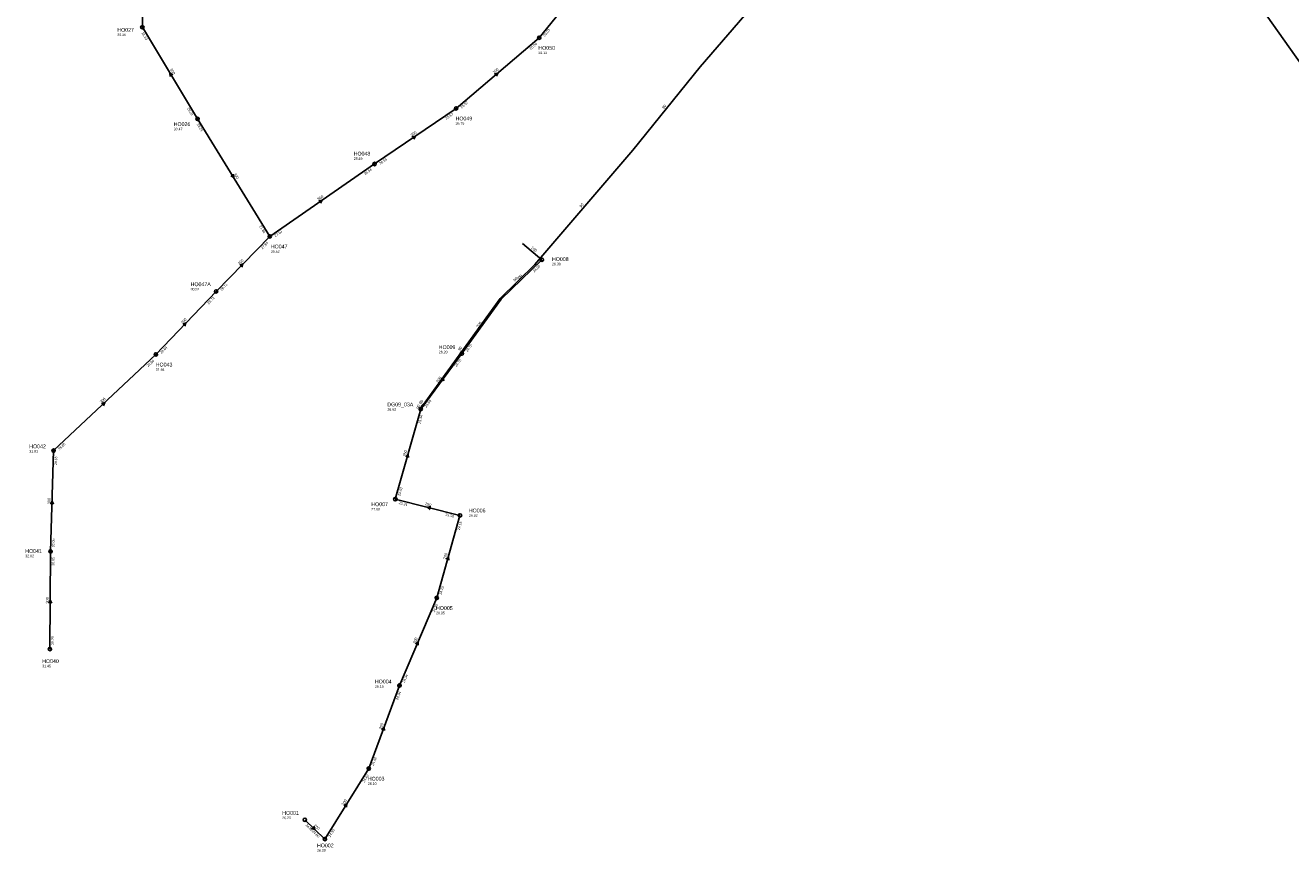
# Model space of a CAD drawing. Header units: metres. Extents: x 179992 to 198392, y 351761 to 369438.
# Tile 80 of 194: x 193046 to 193645, y 357370 to 357761. Entities that reach past the tile are written whole.
import ezdxf

# ---------------------------------------------------------------- set-up
doc = ezdxf.new("R2010")
doc.units = ezdxf.units.M

msp = doc.modelspace()

# ---------------------------------------------------------------- linework, layer by layer
at = {"layer": 'B-WE-RI-GWA-RIOOLLEIDING', "linetype": 'Continuous'}
for points in [[(193252.901, 357605.617), (193271.51, 357631.26), (193290.73, 357649.94)], [(193252, 357529), (193221.41, 357536.7)], [(193241, 357490), (193252, 357529)], [(193223.38, 357448.582), (193241, 357490)], [(193208.82, 357409.257), (193223.38, 357448.582)], [(193188.08, 357375.93), (193208.82, 357409.257)], [(193178.6, 357385.01), (193188.08, 357375.93)]]:
    msp.add_lwpolyline(points, dxfattribs=at)
at = {"layer": 'B-WE-RI-GWA-RIOOLLEIDING_BETON_300', "linetype": 'Continuous'}
for points in [[(193101.98, 357797.97), (193101.722, 357759.929)], [(193310.68, 357781.21), (193289.504, 357754.972)], [(193127.88, 357716.61), (193101.722, 357759.929)], [(193250.17, 357721.55), (193289.504, 357754.972)], [(193211.59, 357695.27), (193250.17, 357721.55)], [(193127.88, 357716.61), (193162, 357661)], [(193162, 357661), (193211.59, 357695.27)], [(193136.595, 357634.972), (193162, 357661)], [(193108.15, 357605.16), (193136.595, 357634.972)], [(193059.75, 357559.66), (193108.15, 357605.16)], [(193058.3, 357512), (193059.75, 357559.66)], [(193058.01, 357465.8), (193058.3, 357512)]]:
    msp.add_lwpolyline(points, dxfattribs=at)
at = {"layer": 'B-WE-RI-GWA-RIOOLLEIDING_GVK_300', "linetype": 'Continuous'}
msp.add_lwpolyline([(193630.715, 357769.539), (193664.418, 357722.028)], dxfattribs=at)
at = {"layer": 'B-WE-RI-GWA-RIOOLPUT_INSPECTIEPUT'}
for centre in [(193101.72, 357759.93), (193289.5, 357754.97), (193250.17, 357721.55), (193127.88, 357716.61), (193211.59, 357695.27), (193162, 357661), (193290.73, 357649.94), (193136.6, 357634.97), (193108.15, 357605.16), (193059.75, 357559.66), (193221.41, 357536.7), (193252, 357529), (193058.3, 357512), (193241, 357490), (193058.01, 357465.8), (193223.38, 357448.58), (193208.82, 357409.26), (193178.6, 357385.01), (193188.08, 357375.93)]:
    msp.add_circle(centre, 0.8, dxfattribs=at)
at = {"layer": 'B-WE-RI-GWA_STROMINGSRICHTING'}
for points in [[(193116.16, 357737.41), (193114.8, 357738.27), (193114.93, 357736.66)], [(193268.27, 357737.88), (193269.84, 357738.26), (193269.21, 357736.78)], [(193229.28, 357708.19), (193230.88, 357708.41), (193230.1, 357707)], [(193144.8, 357690.41), (193144.94, 357688.8), (193143.57, 357689.66)], [(193185.2, 357677.91), (193186.79, 357678.14), (193186.02, 357676.72)], [(193147.78, 357647.46), (193149.3, 357647.99), (193148.81, 357646.45)], [(193120.86, 357619.52), (193122.37, 357620.07), (193121.9, 357618.53)], [(193082.41, 357581.95), (193083.95, 357582.41), (193083.39, 357580.9)], [(193058.26, 357534.41), (193059.02, 357535.83), (193059.7, 357534.37)], [(193238.28, 357533.2), (193236.71, 357532.85), (193237.93, 357531.8)], [(193245.42, 357508.31), (193246.5, 357509.5), (193246.8, 357507.92)], [(193057.43, 357487.46), (193058.15, 357488.9), (193058.87, 357487.46)], [(193230.96, 357468.25), (193232.19, 357469.29), (193232.29, 357467.68)], [(193214.92, 357427.82), (193216.1, 357428.92), (193216.28, 357427.32)], [(193197.08, 357391.75), (193198.45, 357392.59), (193198.3, 357390.99)], [(193182.8, 357381.99), (193183.34, 357380.47), (193181.8, 357380.95)]]:
    msp.add_lwpolyline(points, dxfattribs=at)
at = {"layer": 'B-WE-RI-PERSLEIDING_PP_90', "linetype": 'Continuous'}
msp.add_lwpolyline([(193423.452, 357816.088), (193424.88, 357811.09), (193414.367, 357799.805), (193399.927, 357780.997), (193365.709, 357741.228), (193333.837, 357701.725), (193287.459, 357647.754), (193271.014, 357631.659), (193235.451, 357582.533), (193233.86, 357580.86), (193233.43, 357579.33)], dxfattribs=at)
at = {"layer": 'B-WE-RI-VWA-PERCEELAANSLUITLEIDING_PVC_160', "linetype": 'Continuous'}
msp.add_lwpolyline([(193281.556, 357657.675), (193290.73, 357649.94)], dxfattribs=at)
at = {"layer": 'B-WE-RI-VWA-POMPPUT'}
msp.add_circle((193233.43, 357579.33), 0.8, dxfattribs=at)
at = {"layer": 'B-WE-RI-VWA-RIOOLLEIDING', "linetype": 'Continuous'}
for points in [[(193252.901, 357605.617), (193233.43, 357579.33)], [(193221.41, 357536.7), (193233.43, 357579.33)]]:
    msp.add_lwpolyline(points, dxfattribs=at)
at = {"layer": 'B-WE-RI-VWA-RIOOLPUT_INSPECTIEPUT'}
msp.add_circle((193252.9, 357605.62), 0.8, dxfattribs=at)
at = {"layer": 'B-WE-RI-VWA_STROMINGSRICHTING'}
for points in [[(193243.44, 357594.06), (193243.17, 357592.47), (193244.6, 357593.2)], [(193226.34, 357556.82), (193227.42, 357558.02), (193227.72, 357556.43)]]:
    msp.add_lwpolyline(points, dxfattribs=at)

# ---------------------------------------------------------------- texts
at = {"layer": 'B-WE-RI-GWA_AFM'}
for s, rotation, p in [('300', -58.87, (193114.65, 357740.03)), ('300', 40.35, (193268.15, 357737.84)), ('300', 34.26, (193229.14, 357708.18)), ('300', -58.47, (193144.79, 357690.56)), ('300', 34.65, (193185.07, 357677.89)), ('300', 45.69, (193147.64, 357647.42)), ('200', 44.18, (193279.46, 357640.06)), ('300', 46.34, (193120.73, 357619.48)), ('200', 54.03, (193260.65, 357617.65)), ('300', 43.23, (193082.28, 357581.91)), ('300', 88.26, (193058.2, 357534.3)), ('250', -14.13, (193235.38, 357533.98)), ('200', 74.25, (193245.33, 357508.21)), ('300', 89.64, (193057.36, 357487.35)), ('200', 66.95, (193230.86, 357468.15)), ('200', 69.68, (193214.82, 357427.71)), ('200', 58.11, (193196.96, 357391.69)), ('200', -43.77, (193182.76, 357382.13))]:
    msp.add_text(s, height=1.3, rotation=rotation, dxfattribs=at).set_placement(p)
at = {"layer": 'B-WE-RI-GWA_BOB'}
for s, rotation, p in [('28.13', -58.87, (193101.21, 357757.29)), ('25.03', 51.09, (193292.16, 357755.4)), ('25.06', 40.35, (193285.49, 357749.2)), ('25.57', 40.35, (193252.86, 357721.47)), ('29.21', -58.87, (193122.82, 357721.5)), ('25.57', 34.26, (193245.56, 357716.23)), ('29.21', -58.47, (193127.39, 357713.96)), ('26.55', 34.26, (193214.26, 357694.91)), ('26.54', 34.65, (193207.02, 357689.92)), ('27.84', -58.47, (193156.91, 357665.85)), ('27.84', 45.69, (193158.54, 357654.88)), ('27.84', 34.65, (193164.67, 357660.66)), ('24.80', 44.18, (193287.11, 357643.91)), ('28.71', 45.69, (193139.28, 357635.15)), ('28.71', 46.34, (193133.2, 357628.81)), ('29.64', 46.34, (193110.83, 357605.36)), ('24.70', 54.03, (193255.53, 357606.18)), ('29.64', 43.23, (193104.43, 357599.19)), ('29.85', 43.23, (193062.44, 357559.72)), ('29.85', 88.26, (193061.34, 357552.81)), ('23.34', -14.13, (193222.91, 357534.47)), ('23.50', -14.13, (193244.97, 357528.91)), ('24.15', 74.25, (193251.89, 357521.97)), ('30.05', 88.26, (193060.16, 357513.94)), ('30.05', 89.64, (193060.06, 357505.19)), ('24.25', 74.25, (193243.28, 357491.44)), ('24.25', 66.95, (193239.99, 357483.04)), ('30.20', 89.64, (193059.82, 357467.79)), ('24.34', 66.95, (193225.82, 357449.72)), ('24.34', 69.68, (193222.71, 357441.58)), ('24.42', 69.68, (193211.2, 357410.51)), ('24.42', 58.11, (193206.76, 357402.53)), ('24.85', -43.77, (193178.8, 357382.33)), ('24.80', -43.77, (193181.92, 357379.33)), ('24.50', 58.11, (193190.66, 357376.68))]:
    msp.add_text(s, height=1.2, rotation=rotation, dxfattribs=at).set_placement(p)
at = {"layer": 'B-WE-RI-GWA_PUTDEKSELNIVEAU'}
for s, p in [('30.36', (193089.89, 357755.75)), ('26.12', (193289.09, 357747.25)), ('30.47', (193116.57, 357711.2)), ('26.79', (193249.92, 357713.82)), ('28.49', (193201.71, 357697.21)), ('30.52', (193162.5, 357653.29)), ('26.30', (193295.52, 357647.33)), ('30.52', (193124.56, 357635.43)), ('31.94', (193108.07, 357597.42)), ('31.91', (193048.2, 357558.75)), ('27.00', (193210.05, 357531.36)), ('26.02', (193256.2, 357528.39)), ('32.02', (193046.3, 357509.23)), ('26.05', (193240.67, 357482.27)), ('31.45', (193054.33, 357457.16)), ('26.10', (193211.76, 357447.52)), ('26.10', (193208.4, 357401.54)), ('26.20', (193167.89, 357385.34)), ('26.20', (193184.35, 357369.97))]:
    msp.add_text(s, height=1.2, dxfattribs=at).set_placement(p)
at = {"layer": 'B-WE-RI-GWA_PUTNUMMER'}
for s, p in [('HO027', (193089.89, 357757.79)), ('HO050', (193289.09, 357749.29)), ('HO026', (193116.57, 357713.24)), ('HO049', (193249.92, 357715.86)), ('HO048', (193201.71, 357699.25)), ('HO047', (193162.5, 357655.33)), ('HO008', (193295.52, 357649.37)), ('HO047A', (193124.56, 357637.47)), ('HO043', (193108.07, 357599.46)), ('HO042', (193048.2, 357560.79)), ('HO007', (193210.05, 357533.4)), ('HO006', (193256.2, 357530.43)), ('HO041', (193046.3, 357511.27)), ('HO005', (193240.67, 357484.31)), ('HO040', (193054.33, 357459.2)), ('HO004', (193211.76, 357449.56)), ('HO003', (193208.4, 357403.58)), ('HO001', (193167.89, 357387.38)), ('HO002', (193184.35, 357372.01))]:
    msp.add_text(s, height=1.8, dxfattribs=at).set_placement(p)
at = {"layer": 'B-WE-RI-PERSLEIDING_AFM'}
for rotation, p in [(51.1, (193348.5, 357721.15)), (49.33, (193309.38, 357674.48)), (44.38, (193277.94, 357639.56)), (54.1, (193251.99, 357606.71)), (74.3, (193232.61, 357579.3)), (46.44, (193233.37, 357581.48))]:
    msp.add_text('90', height=1.3, rotation=rotation, dxfattribs=at).set_placement(p)
at = {"layer": 'B-WE-RI-VWA_AFM'}
for s, rotation, p in [('160', -40.14, (193285.46, 357655.41)), ('200', 53.47, (193241.62, 357591.68)), ('250', 74.25, (193226.25, 357556.71))]:
    msp.add_text(s, height=1.3, rotation=rotation, dxfattribs=at).set_placement(p)
at = {"layer": 'B-WE-RI-VWA_BOB'}
for s, rotation, p in [('24.70', 53.47, (193250.3, 357599.08)), ('24.64', 53.47, (193236.07, 357579.87)), ('23.34', 74.25, (193233.32, 357572.3)), ('23.43', 74.25, (193223.69, 357538.14))]:
    msp.add_text(s, height=1.2, rotation=rotation, dxfattribs=at).set_placement(p)
at = {"layer": 'B-WE-RI-VWA_PUTDEKSELNIVEAU'}
for s, p in [('26.20', (193241.97, 357605.7)), ('26.62', (193217.63, 357578.57))]:
    msp.add_text(s, height=1.2, dxfattribs=at).set_placement(p)
at = {"layer": 'B-WE-RI-VWA_PUTNUMMER'}
for s, p in [('HO009', (193241.97, 357607.74)), ('DG09_03A', (193217.63, 357580.61))]:
    msp.add_text(s, height=1.8, dxfattribs=at).set_placement(p)

doc.saveas('drawing.dxf')
